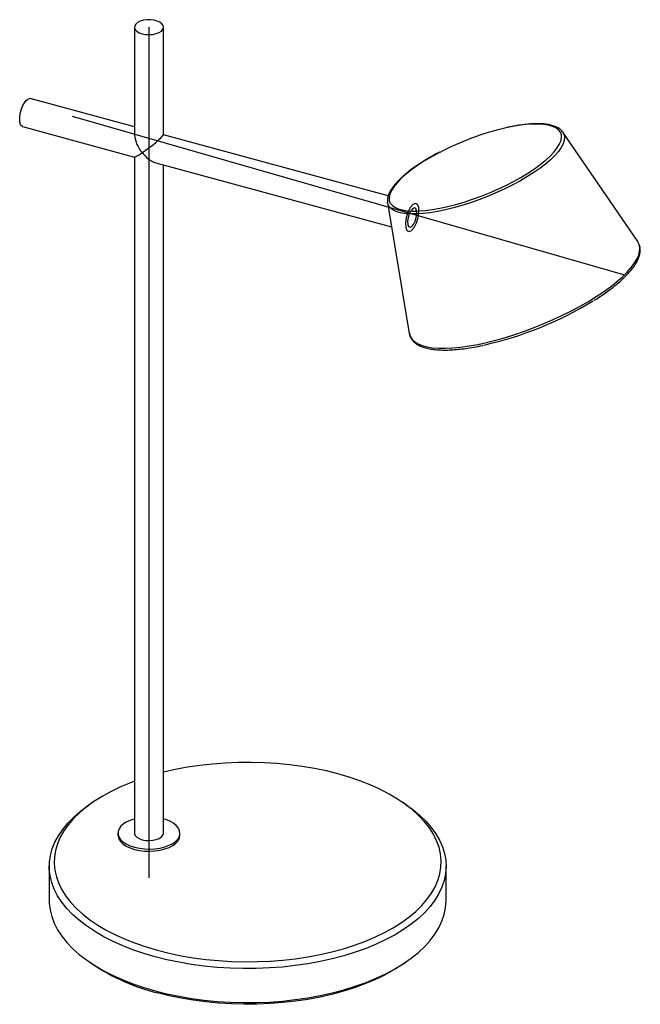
# Paper-space layout '_Trimétrica' of a CAD drawing. Header units: millimetres. Extents: x -92 to 158, y -40 to 357.
import ezdxf

# ---------------------------------------------------------------- set-up
doc = ezdxf.new("R2010")
doc.units = ezdxf.units.MM

psp = doc.layouts.new('_Trimétrica')

# ---------------------------------------------------------------- linework, layer by layer
at = {"color": 7, "linetype": 'Continuous', "lineweight": 25}
for p, q in [((-45.65, 353.55), (-45.65, 310.12)), ((-33.95, 310.12), (-33.95, 353.55)), ((-45.65, 313.33), (-87.66, 324.75)), ((-90.73, 313.46), (-45.61, 301.2)), ((56.66, 285.53), (-33.95, 310.15)), ((157.24, 267.13), (127.08, 311.22)), ((-45.65, 301.21), (-45.65, 28.82)), ((-37.05, 298.87), (58.03, 273.03)), ((-33.95, 28.82), (-33.95, 298.03)), ((56.41, 282.83), (56.37, 283.15)), ((56.41, 282.83), (65.14, 230.13)), ((157.27, 267.08), (157.24, 267.13)), ((-62.35, 41.28), (-63.95, 40.19)), ((63.95, 40.19), (62.35, 41.28)), ((-52.3, 28.82), (-52.3, 27.96)), ((-27.3, 27.96), (-27.3, 28.82)), ((-80, 15.43), (-80, 1.71)), ((80, 1.71), (80, 15.43)), ((-63.95, -23.04), (-62.35, -24.14)), ((62.35, -24.14), (63.95, -23.04))]:
    psp.add_line(p, q, dxfattribs=at)
at = {"color": 7, "linetype": 'Continuous'}
for p, q in [((-39.8, 353.55), (-39.8, 10.82)), ((-70.75, 317.7), (151.9, 253.76))]:
    psp.add_line(p, q, dxfattribs=at)
at = {"color": 7, "linetype": 'Continuous', "lineweight": 25, "flags": 128}
for points in [[(-42.53, 350.89), (-41.16, 350.62), (-39.7, 350.54), (-38.25, 350.65), (-36.89, 350.94), (-35.72, 351.39), (-34.81, 351.98), (-34.21, 352.67), (-33.95, 353.42), (-34.07, 354.17), (-34.55, 354.88), (-35.36, 355.51), (-36.44, 356.02), (-37.74, 356.37), (-39.16, 356.55), (-40.63, 356.54), (-42.05, 356.34), (-43.32, 355.96), (-44.37, 355.44), (-45.13, 354.79), (-45.56, 354.07), (-45.63, 353.31), (-45.33, 352.57), (-44.68, 351.9), (-43.73, 351.32), (-42.53, 350.89)], [(-91.92, 316.44), (-91.84, 317.77), (-91.59, 319.19), (-91.18, 320.6), (-90.66, 321.91), (-90.04, 323.05), (-89.36, 323.94), (-88.68, 324.53), (-88.03, 324.78), (-87.66, 324.75)], [(-90.73, 313.46), (-91.18, 313.73), (-91.59, 314.36), (-91.84, 315.28), (-91.92, 316.44)], [(126.95, 311.4), (127.02, 311.31), (127.08, 311.22)], [(68.36, 279.45), (68.89, 279.47), (71.56, 279.67), (74.43, 280.04), (77.46, 280.57), (80.64, 281.25), (83.92, 282.09), (87.27, 283.08), (90.67, 284.19), (94.08, 285.43), (97.47, 286.78), (100.8, 288.23), (104.05, 289.76), (107.18, 291.36), (110.16, 293.02), (112.96, 294.71), (115.56, 296.43), (117.93, 298.15), (119.81, 299.66)], [(-36.4, -18.39), (-31.71, -19.56), (-26.88, -20.57), (-21.93, -21.41), (-16.88, -22.08), (-11.76, -22.57), (-6.58, -22.89), (-1.38, -23.02), (3.84, -22.98), (9.03, -22.76), (14.18, -22.36), (19.28, -21.78), (24.28, -21.03), (29.18, -20.11), (33.94, -19.03), (38.56, -17.78), (43, -16.37), (47.25, -14.82), (51.29, -13.12), (55.1, -11.29), (58.67, -9.33), (61.97, -7.25), (64.99, -5.07), (67.73, -2.78), (70.16, -0.41), (72.28, 2.05), (74.08, 4.57), (75.54, 7.14), (76.67, 9.76), (77.46, 12.42), (77.9, 15.09), (77.99, 17.78), (77.73, 20.46), (77.13, 23.12), (76.18, 25.76), (74.89, 28.37), (73.27, 30.92), (71.32, 33.41), (69.05, 35.82), (66.48, 38.16), (63.6, 40.4), (60.44, 42.53), (57.02, 44.56), (53.33, 46.46), (49.41, 48.23), (45.27, 49.86), (40.93, 51.34), (36.4, 52.67), (31.71, 53.85), (26.88, 54.85), (21.93, 55.7), (16.88, 56.36), (11.76, 56.86), (6.58, 57.17), (1.38, 57.31), (-3.84, 57.27), (-9.03, 57.05), (-14.18, 56.65), (-19.28, 56.07), (-24.28, 55.32), (-29.18, 54.4), (-33.94, 53.31), (-33.95, 53.31)], [(-45.65, 49.72), (-47.25, 49.11), (-51.29, 47.41), (-55.1, 45.58), (-58.67, 43.62), (-61.97, 41.54), (-64.99, 39.35), (-67.73, 37.07), (-70.16, 34.69), (-72.28, 32.24), (-74.08, 29.72), (-75.54, 27.14), (-76.67, 24.52), (-77.46, 21.87), (-77.9, 19.19), (-77.99, 16.51), (-77.73, 13.83), (-77.13, 11.16), (-76.18, 8.52), (-74.89, 5.92), (-73.27, 3.37), (-71.32, 0.88), (-69.05, -1.54), (-66.48, -3.87), (-63.6, -6.11), (-60.44, -8.25), (-57.02, -10.27), (-53.33, -12.17), (-49.41, -13.94), (-45.27, -15.57), (-40.93, -17.05), (-36.4, -18.39)], [(-37.34, -21.01), (-41.93, -19.66), (-46.34, -18.16), (-50.55, -16.51), (-54.54, -14.72), (-58.29, -12.79), (-61.78, -10.75), (-65, -8.59), (-67.94, -6.32), (-70.59, -3.96), (-72.92, -1.52), (-74.94, 1), (-76.62, 3.58), (-77.98, 6.22), (-78.99, 8.89), (-79.65, 11.6), (-79.97, 14.32), (-79.94, 17.04), (-79.56, 19.76), (-78.83, 22.46), (-77.75, 25.12), (-76.34, 27.75), (-74.59, 30.32), (-72.52, 32.83), (-70.13, 35.26), (-67.43, 37.6), (-64.44, 39.85), (-63.95, 40.19)], [(63.95, 40.19), (66.51, 38.33), (69.3, 36.01), (71.79, 33.61), (73.97, 31.12), (75.82, 28.57), (77.34, 25.96), (78.52, 23.31), (79.36, 20.62), (79.86, 17.9), (80, 15.18), (79.79, 12.46), (79.24, 9.75), (78.33, 7.06), (77.09, 4.42), (75.51, 1.82), (73.59, -0.73), (71.36, -3.2), (68.82, -5.58), (65.97, -7.88), (62.83, -10.07), (59.42, -12.16), (55.75, -14.12), (51.84, -15.95), (47.7, -17.65), (43.35, -19.2), (38.81, -20.6), (34.1, -21.84), (29.25, -22.92), (24.26, -23.83), (19.17, -24.57), (13.99, -25.14), (8.76, -25.53), (3.48, -25.73), (-1.81, -25.76), (-7.09, -25.61), (-12.34, -25.28), (-17.54, -24.77), (-22.66, -24.09), (-27.68, -23.23), (-32.58, -22.2), (-37.34, -21.01)], [(-45.65, 34.51), (-47.04, 34.06), (-48.66, 33.36), (-50.02, 32.52), (-51.09, 31.58), (-51.83, 30.55), (-52.23, 29.48), (-52.27, 28.39), (-51.95, 27.31), (-51.28, 26.27), (-50.28, 25.31), (-48.98, 24.45), (-47.42, 23.71), (-45.63, 23.12)], [(-45.63, 23.12), (-43.68, 22.7), (-41.62, 22.45), (-39.5, 22.38), (-37.39, 22.5), (-35.35, 22.8), (-33.44, 23.27), (-31.72, 23.91), (-30.22, 24.68), (-29, 25.57), (-28.09, 26.56), (-27.52, 27.61), (-27.3, 28.7), (-27.44, 29.79), (-27.94, 30.85), (-28.77, 31.85), (-29.93, 32.77), (-31.37, 33.57), (-33.05, 34.24), (-33.95, 34.51)], [(-52.3, 27.96), (-52.27, 27.53), (-51.95, 26.45), (-51.28, 25.42), (-50.28, 24.45), (-48.98, 23.59), (-47.42, 22.86), (-45.63, 22.27)], [(-45.65, 28.82), (-45.63, 28.58), (-45.33, 27.84), (-44.68, 27.16), (-43.73, 26.59), (-42.53, 26.15)], [(-45.63, 22.27), (-43.68, 21.84), (-41.62, 21.59), (-39.5, 21.52), (-37.39, 21.64), (-35.35, 21.94), (-33.44, 22.42), (-31.72, 23.05), (-30.22, 23.82), (-29, 24.72), (-28.09, 25.7), (-27.52, 26.75), (-27.3, 27.84), (-27.3, 27.96)], [(-42.53, 26.15), (-41.16, 25.89), (-39.7, 25.8), (-38.25, 25.91), (-36.89, 26.2), (-35.72, 26.66), (-34.81, 27.25), (-34.21, 27.94), (-33.95, 28.68), (-33.95, 28.82)], [(-80, 1.71), (-79.97, 0.6), (-79.65, -2.12), (-78.99, -4.82), (-77.98, -7.5), (-76.62, -10.13), (-74.94, -12.71), (-72.92, -15.23), (-70.59, -17.68), (-67.94, -20.04), (-65, -22.3), (-61.78, -24.46), (-58.29, -26.51), (-54.54, -28.43), (-50.55, -30.22), (-46.34, -31.87), (-41.93, -33.38), (-37.34, -34.73)], [(-37.34, -34.73), (-32.58, -35.92), (-27.68, -36.94), (-22.66, -37.8), (-17.54, -38.49), (-12.34, -39), (-7.09, -39.33), (-1.81, -39.48), (3.48, -39.45), (8.76, -39.24), (13.99, -38.85), (19.17, -38.29), (24.26, -37.55), (29.25, -36.64), (34.1, -35.56), (38.81, -34.31), (43.35, -32.92), (47.7, -31.36), (51.84, -29.67), (55.75, -27.83), (59.42, -25.87), (62.83, -23.79), (65.97, -21.59), (68.82, -19.3), (71.36, -16.91), (73.59, -14.44), (75.51, -11.9), (77.09, -9.3), (78.33, -6.65), (79.24, -3.97), (79.79, -1.26), (80, 1.47), (80, 1.71)], [(62.35, -24.14), (61.97, -24.4), (58.67, -26.47), (55.1, -28.43), (51.29, -30.27), (47.25, -31.96), (43, -33.52), (38.56, -34.92), (33.94, -36.17), (29.18, -37.26), (24.28, -38.18), (19.28, -38.93), (14.18, -39.5), (9.03, -39.9), (3.84, -40.12), (-1.38, -40.17), (-6.58, -40.03), (-11.76, -39.71), (-16.88, -39.22), (-21.93, -38.55), (-26.88, -37.71), (-31.71, -36.7), (-36.4, -35.53)]]:
    psp.add_lwpolyline(points, dxfattribs=at)
at = {"color": 8, "linetype": 'Continuous', "lineweight": 25, "flags": 128}
for points in [[(121.89, 301.54), (123.44, 303.17), (124.69, 304.75), (125.63, 306.25), (126.23, 307.67), (126.51, 308.98), (126.45, 310.17), (126.05, 311.24), (125.33, 312.17), (124.28, 312.95), (122.92, 313.58), (121.26, 314.05), (119.32, 314.35), (117.11, 314.49), (114.66, 314.46), (111.98, 314.26), (109.12, 313.89), (106.08, 313.36), (103.71, 312.86)], [(127.08, 311.22), (127.55, 310.28), (127.75, 309.13), (127.61, 307.85), (127.15, 306.47), (126.35, 304.99), (125.24, 303.42), (123.81, 301.8), (122.09, 300.12), (120.09, 298.4), (117.83, 296.66), (115.32, 294.92), (112.6, 293.2), (109.69, 291.5), (106.61, 289.84), (103.39, 288.25), (100.08, 286.73), (96.68, 285.3), (93.24, 283.97), (89.79, 282.76), (86.37, 281.67), (82.99, 280.72), (79.7, 279.91), (76.53, 279.26), (73.5, 278.77), (70.64, 278.44), (67.98, 278.27), (65.55, 278.27), (63.37, 278.45), (61.45, 278.78), (59.82, 279.28), (58.49, 279.94), (57.47, 280.76), (56.78, 281.71), (56.42, 282.8), (56.41, 282.83)], [(77.4, 303.11), (76.37, 302.56), (73.39, 300.91), (70.59, 299.22), (67.99, 297.5), (65.62, 295.78), (63.5, 294.07), (61.66, 292.39), (60.1, 290.75), (58.85, 289.18), (57.92, 287.67), (57.31, 286.26), (57.04, 284.95), (57.1, 283.76), (57.49, 282.69), (58.21, 281.76), (59.26, 280.98), (60.62, 280.35), (62.28, 279.88), (64.23, 279.57), (66.43, 279.44), (68.36, 279.45)], [(119.81, 299.66), (120.04, 299.86), (121.89, 301.54)], [(65.14, 230.13), (65.17, 230), (65.58, 228.76), (66.31, 227.66), (67.36, 226.7), (68.72, 225.89), (70.39, 225.22), (72.34, 224.72), (74.57, 224.38), (77.05, 224.19), (79.78, 224.18), (82.73, 224.33), (85.89, 224.64), (89.22, 225.11), (92.72, 225.74), (96.34, 226.53), (100.07, 227.46), (103.88, 228.53), (107.75, 229.74), (111.64, 231.08), (115.53, 232.53), (119.4, 234.08), (123.21, 235.73), (126.94, 237.47), (130.56, 239.27), (134.05, 241.14), (137.38, 243.05), (140.53, 244.99), (143.47, 246.95), (146.2, 248.92), (148.68, 250.87), (150.9, 252.81), (152.84, 254.7), (154.5, 256.55), (155.85, 258.34), (156.89, 260.05), (157.62, 261.67), (158.02, 263.2), (158.1, 264.61), (157.85, 265.91), (157.28, 267.08), (157.27, 267.08)]]:
    psp.add_lwpolyline(points, dxfattribs=at)
at = {"color": 7, "linetype": 'Continuous', "flags": 128}
for points in [[(68.94, 280.85), (68.44, 282.08), (67.61, 282.52), (66.59, 282.08), (65.53, 280.85), (64.59, 279.01), (63.92, 276.84), (63.61, 274.67), (63.72, 272.82), (64.22, 271.59), (65.05, 271.16), (66.07, 271.59), (67.13, 272.82), (68.07, 274.66), (68.74, 276.84), (69.05, 279.01), (68.94, 280.85)], [(68.12, 279.58), (67.77, 280.42), (67.21, 280.72), (66.51, 280.43), (65.79, 279.58), (65.14, 278.32), (64.68, 276.84), (64.47, 275.35), (64.55, 274.09), (64.89, 273.25), (65.45, 272.96), (66.15, 273.25), (66.88, 274.09), (67.52, 275.35), (67.98, 276.84), (68.19, 278.32), (68.12, 279.58)], [(68.12, 279.58), (67.77, 280.42), (67.21, 280.72), (66.51, 280.43), (65.79, 279.58), (65.14, 278.32), (64.68, 276.84), (64.47, 275.35), (64.55, 274.09), (64.89, 273.25), (65.45, 272.96), (66.15, 273.25), (66.88, 274.09), (67.52, 275.35), (67.98, 276.84), (68.19, 278.32), (68.12, 279.58)]]:
    psp.add_lwpolyline(points, dxfattribs=at)
at = {"color": 7, "linetype": 'Continuous', "lineweight": 25}
for centre, radius, start, end in [((-33.06, 311.41), 12.66, 185.8834, 221.5617), ((-67.1, 341.45), 45.61, 302.5938, 316.6176), ((129.5, 202.91), 112.93, 103.2031, 117.4726), ((-49.27, 310.92), 10.39, 290.5902, 310.4362), ((-33.05, 309.85), 11.68, 215.7953, 249.9715), ((63.46, 367.38), 145.43, 282.6386, 301.4427), ((-16.07, 46.02), 84.05, 236.5922, 256.0032)]:
    psp.add_arc(centre, radius, start, end, dxfattribs=at)
for points, knots in [([(126.9, 311.43), (126.71, 311.67), (126.25, 312.24), (125.23, 312.95), (123.89, 313.6), (122.28, 314.1), (120.4, 314.44), (118.28, 314.62), (115.96, 314.65), (113.45, 314.52), (110.77, 314.24), (107.93, 313.8), (105.71, 313.39), (104.4, 313.08), (104.12, 313.02)], [0, 0, 0, 0, 0.063186, 0.147707, 0.236065, 0.327695, 0.420814, 0.513997, 0.606791, 0.699184, 0.791248, 0.883059, 0.974681, 1, 1, 1, 1]), ([(77.09, 303.01), (76.98, 302.96), (75.87, 302.4), (73.88, 301.28), (71.16, 299.69), (68.63, 298.06), (66.28, 296.42), (64.14, 294.77), (62.49, 293.37), (61.61, 292.53), (61.29, 292.22)], [0, 0, 0, 0, 0.017271, 0.166356, 0.315545, 0.464877, 0.614405, 0.764196, 0.914337, 1, 1, 1, 1]), ([(61.29, 292.22), (61.01, 291.94), (60.18, 291.12), (59.02, 289.78), (57.89, 288.23), (57.04, 286.71), (56.52, 285.24), (56.29, 284.07), (56.38, 283.43), (56.4, 283.23)], [0, 0, 0, 0, 0.0871254, 0.2547163, 0.4230134, 0.5921776, 0.7614042, 0.9278247, 1, 1, 1, 1]), ([(139.67, 243.46), (139.78, 243.52), (140.9, 244.2), (142.86, 245.52), (145.53, 247.39), (147.96, 249.26), (150.18, 251.13), (152.15, 252.97), (153.87, 254.79), (155.33, 256.57), (156.52, 258.31), (157.42, 260.01), (158.02, 261.64), (158.3, 263.21), (158.25, 264.68), (157.92, 265.99), (157.47, 266.73), (157.27, 267.07)], [0, 0, 0, 0, 0.007852, 0.079564, 0.151344, 0.223212, 0.295192, 0.367318, 0.439627, 0.512161, 0.584951, 0.657972, 0.730942, 0.803102, 0.873376, 0.941204, 1, 1, 1, 1]), ([(65.12, 230.56), (65.15, 230.26), (65.21, 229.5), (65.67, 228.39), (66.43, 227.25), (67.46, 226.26), (68.76, 225.41), (70.33, 224.71), (72.18, 224.15), (74.28, 223.75), (76.63, 223.51), (79.18, 223.42), (81.93, 223.49), (84.87, 223.71), (87.97, 224.07), (91.22, 224.6), (93.56, 225.03), (94.83, 225.32), (94.95, 225.35)], [0, 0, 0, 0, 0.0417897, 0.1062473, 0.1698393, 0.2338466, 0.2996551, 0.3675942, 0.4370053, 0.5070147, 0.577019, 0.6468262, 0.7164215, 0.7858327, 0.8550951, 0.924241, 0.9932965, 1, 1, 1, 1])]:
    psp.add_open_spline(points, degree=3, knots=knots, dxfattribs=at)

doc.saveas('drawing.dxf')
